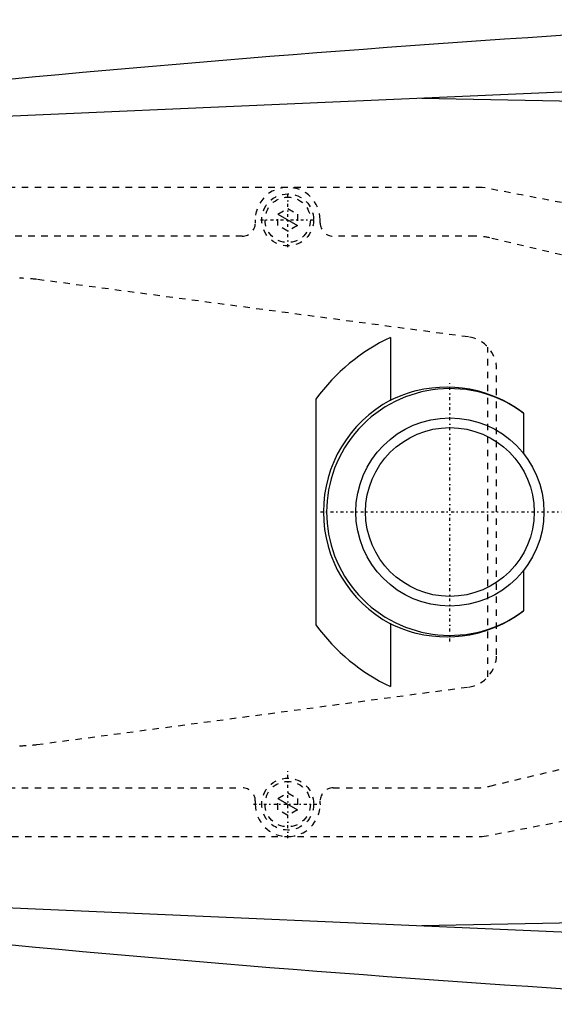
# Model space of a CAD drawing. Extents: x -706 to 156, y -125 to 125.
# Tile 6 of 11: x -551 to -469, y -76 to 76. Entities that reach past the tile are written whole.
import ezdxf

# ---------------------------------------------------------------- set-up
doc = ezdxf.new("R2010")
doc.units = 0
doc.linetypes.add('CENTER', pattern=[1.5, 0.45, -0.5, 0.05, -0.5])
doc.linetypes.add('DASHED', pattern=[2, 1, -1])
for name, color, linetype in [('AM_0', 7, 'CONTINUOUS'), ('AM_10', 7, 'CONTINUOUS'), ('AM_3', 7, 'DASHED'), ('AM_7', 7, 'CENTER')]:
    doc.layers.add(name, color=color, linetype=linetype)

msp = doc.modelspace()

# ---------------------------------------------------------------- linework, layer by layer
at = {"layer": 'AM_0', "color": 7, "linetype": 'CONTINUOUS'}
for p, q in [((-345.22, 70), (-575.22, 60)), ((-489.33, 63.73), (-392.03, 61.98)), ((-494.16, 26.89), (-494.16, 17.21)), ((-505.65, 17.37), (-505.65, -17.38)), ((-473.65, 15.24), (-473.65, 9.02)), ((-473.65, -9.02), (-473.65, -15.24)), ((-494.16, -17.21), (-494.16, -26.89)), ((-575.22, -60), (-345.22, -70)), ((-392.03, -61.98), (-489.33, -63.73))]:
    msp.add_line(p, q, dxfattribs=at)
for points in [[(-494.16, 17.21, 0), (-493.62, 17.48, 0), (-492.51, 17.95, 0), (-491.36, 18.36, 0), (-490.78, 18.54, 0), (-490.19, 18.69, 0), (-489, 18.95, 0), (-487.8, 19.14, 0), (-486.6, 19.24, 0), (-485.41, 19.28, 0), (-484.23, 19.24, 0), (-483.65, 19.19, 0), (-483.08, 19.13, 0), (-481.94, 18.95, 0), (-480.79, 18.7, 0), (-479.63, 18.37, 0), (-478.48, 17.97, 0), (-477.35, 17.49, 0), (-476.79, 17.22, 0), (-476.24, 16.93, 0), (-475.17, 16.3, 0), (-474.15, 15.61, 0), (-473.65, 15.24, 0)], [(-473.65, -15.24, 0), (-474.15, -15.61, 0), (-475.17, -16.3, 0), (-476.24, -16.93, 0), (-476.79, -17.22, 0), (-477.35, -17.49, 0), (-478.48, -17.97, 0), (-479.63, -18.37, 0), (-480.79, -18.7, 0), (-481.94, -18.95, 0), (-483.08, -19.13, 0), (-483.65, -19.19, 0), (-484.23, -19.24, 0), (-485.41, -19.28, 0), (-486.6, -19.24, 0), (-487.8, -19.14, 0), (-489, -18.95, 0), (-490.19, -18.69, 0), (-490.78, -18.54, 0), (-491.36, -18.36, 0), (-492.51, -17.95, 0), (-493.62, -17.48, 0), (-494.16, -17.21, 0)]]:
    msp.add_polyline3d(points, dxfattribs=at)
for radius in [14.5, 13]:
    msp.add_circle((-485, 0), radius, dxfattribs=at)
for centre, radius, start, end in [((-273.05, -2920.27), 3000, 92.92082, 97.35313), ((-481.36, -0.24), 30, 115.2513, 144.039), ((-485, 0), 19, 53.3202, 306.6798), ((-485, 0), 19.5, 118.0266, 241.9734), ((-481.36, 0.24), 30, 215.961, 244.7487), ((-273.05, 2920.27), 3000, 262.64687, 267.07918)]:
    msp.add_arc(centre, radius, start, end, dxfattribs=at)
at = {"layer": 'AM_10', "color": 7, "linetype": 'CONTINUOUS'}
for p, q in [((-511.5, 45.87), (-508.5, 44.13)), ((-511.5, -44.13), (-508.5, -45.87))]:
    msp.add_line(p, q, dxfattribs=at)
at = {"layer": 'AM_3', "color": 6, "linetype": 'DASHED'}
for p, q in [((-480, 50), (-586.5, 50)), ((-456, 45.38), (-480, 50)), ((-511.5, 45.87), (-510, 46.73)), ((-511.5, 44.13), (-511.5, 45.87)), ((-510, 46.73), (-508.5, 45.87)), ((-508.5, 45.87), (-508.5, 44.13)), ((-515, 45), (-515, 44.5)), ((-510, 43.27), (-511.5, 44.13)), ((-508.5, 44.13), (-510, 43.27)), ((-505, 44.5), (-505, 45)), ((-517, 42.5), (-643, 42.5)), ((-481.18, 42.5), (-503, 42.5)), ((-395.84, 22.36), (-478.85, 42.23)), ((-482.14, 26.96), (-548.68, 35.82)), ((-479.14, -25.41), (-479.14, 25.41)), ((-477.8, -22), (-477.8, 22)), ((-478.85, -42.23), (-395.84, -22.36)), ((-548.68, -35.82), (-482.14, -26.96)), ((-643, -42.5), (-517, -42.5)), ((-511.5, -44.13), (-510, -43.27)), ((-510, -43.27), (-508.5, -44.13)), ((-503, -42.5), (-481.18, -42.5)), ((-515, -44.5), (-515, -45)), ((-511.5, -45.87), (-511.5, -44.13)), ((-508.5, -44.13), (-508.5, -45.87)), ((-505, -45), (-505, -44.5)), ((-480, -50), (-456, -45.38)), ((-510, -46.73), (-511.5, -45.87)), ((-508.5, -45.87), (-510, -46.73)), ((-586.5, -50), (-480, -50))]:
    msp.add_line(p, q, dxfattribs=at)
for centre, radius in [((-510, 45), 4), ((-510, 45), 3.5), ((-510, -45), 4), ((-510, -45), 3.5)]:
    msp.add_circle(centre, radius, dxfattribs=at)
for centre, radius, start, end in [((-510, 45), 5, 0, 180), ((-517, 44.5), 2, 270, 0), ((-503, 44.5), 2, 180, 270), ((-481.18, 32.5), 10, 76.5442, 90), ((-551.33, 16), 20, 82.4089, 90), ((-482.8, 22), 5, 0, 82.4089), ((-482.8, -22), 5, 277.5911, 0), ((-551.33, -16), 20, 270, 277.5911), ((-481.18, -32.5), 10, 270, 283.4558), ((-517, -44.5), 2, 0, 90), ((-503, -44.5), 2, 90, 180), ((-510, -45), 5, 180, 0)]:
    msp.add_arc(centre, radius, start, end, dxfattribs=at)
at = {"layer": 'AM_7', "color": 4, "linetype": 'CENTER'}
for p, q in [((-510, 40.8), (-510, 49.2)), ((-514.2, 45), (-505.8, 45)), ((-485, -19.95), (-485, 19.95)), ((-504.95, 0), (-465.05, 0)), ((-510, -50.25), (-510, -39.75)), ((-515.25, -45), (-504.75, -45))]:
    msp.add_line(p, q, dxfattribs=at)

doc.saveas('drawing.dxf')
